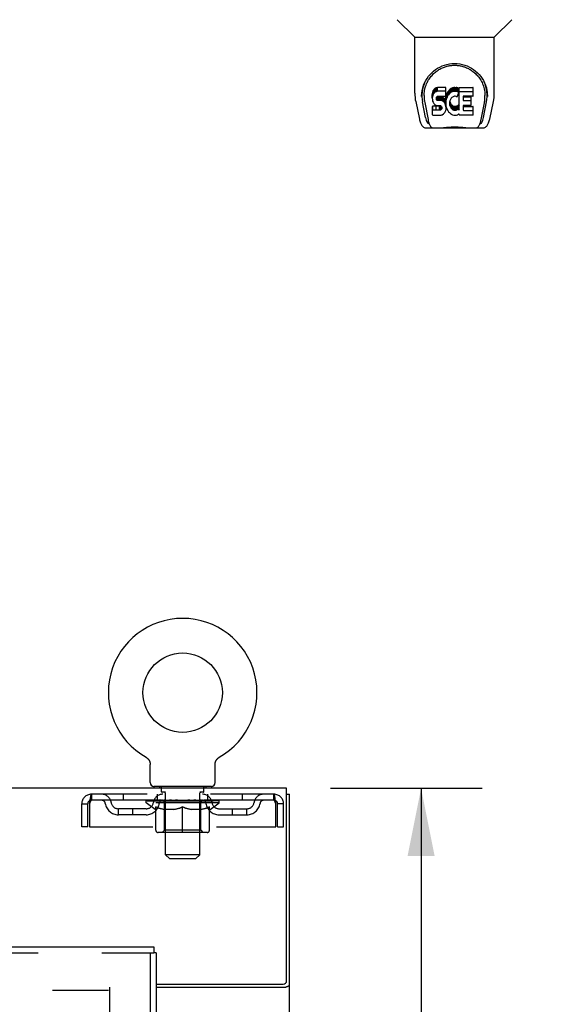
# Model space of a CAD drawing. Header units: inches. Extents: x 0 to 200, y 0 to 129.
# Tile 88 of 94: x 89 to 98, y 86 to 103. Entities that reach past the tile are written whole.
import ezdxf

# ---------------------------------------------------------------- set-up
doc = ezdxf.new("R2010")
doc.units = ezdxf.units.IN
doc.header["$LTSCALE"] = 11
doc.header["$MEASUREMENT"] = 0
doc.linetypes.add('HIDDEN', pattern=[0.2, 0.1, -0.1])
doc.layers.get('0').update_dxf_attribs({"linetype": 'CONTINUOUS'})
for name, color, linetype in [('DEFAULT_2', 8, 'HIDDEN'), ('DIMENSIONS', 7, 'CONTINUOUS'), ('DOOR_ASSEMBLY', 7, 'CONTINUOUS')]:
    doc.layers.add(name, color=color, linetype=linetype)
doc.styles.get("Standard").update_dxf_attribs({"font": 'arial.ttf'})
doc.dimstyles.new('DIMSTYLE_1', dxfattribs={"dimtxt": 0.882353, "dimasz": 1.176471, "dimexe": 0.09, "dimexo": 0.07, "dimgap": 0.0375, "dimtad": 0, "dimtih": 1, "dimtoh": 1, "dimzin": 4, "dimdsep": 46, "dimtxsty": 'Standard', "dimblk": '_FILLED', "dimblk1": '_FILLED', "dimblk2": '_FILLED', "dimcen": 0.09, "dimadec": 3, "dimazin": 1, "dimtfac": 1, "dimtdec": 3, "dimtofl": 0, "dimtmove": 0, "dimatfit": 3, "dimldrblk": '_FILLED', "dimfxl": 0, "dimtolj": 1, "dimtzin": 4, "dimarcsym": 0})

# ---------------------------------------------------------------- blocks, each defined once
blk = doc.blocks.new('_FILLED')
at = {"color": 0, "linetype": 'ByBlock'}
blk.add_solid([(0, 0), (-1, 0.2), (-1, -0.2)], dxfattribs=at)
blk = doc.blocks.new('*D10')
at = {"layer": 'DIMENSIONS', "color": 2, "linetype": 'Continuous'}
for p, q in [((94.18, 89.521), (96.807, 89.521)), ((95.748, 89.521), (95.748, 82.716)), ((95.748, 74.146), (95.748, 80.951)), ((92.792, 74.146), (96.807, 74.146))]:
    blk.add_line(p, q, dxfattribs=at)
at = {"layer": 'DIMENSIONS', "color": 2, "linetype": 'Continuous', "xscale": 1.1764705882, "yscale": 1.1764705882, "zscale": 1.1764705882}
for p, rotation in [((95.748, 89.521), 90), ((95.748, 74.146), 270)]:
    blk.add_blockref('_FILLED', p, dxfattribs=dict(at, rotation=rotation))
at = {"layer": 'DIMENSIONS', "color": 2, "linetype": 'Continuous', "insert": (95.748, 82.275), "char_height": 0.8824, "width": 3.08332, "attachment_point": 2, "line_spacing_factor": 0.9}
blk.add_mtext('15.38', dxfattribs=at)
blk = doc.blocks.new('*D11')
at = {"layer": 'DIMENSIONS', "color": 2, "linetype": 'Continuous'}
for p, q in [((91.969, 68.775), (91.969, 66.569)), ((91.969, 67.628), (89.616, 67.628)), ((93.469, 67.628), (95.339, 67.628))]:
    blk.add_line(p, q, dxfattribs=at)
at = {"layer": 'DIMENSIONS', "color": 2, "linetype": 'Continuous', "xscale": 1.1764705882, "yscale": 1.1764705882, "zscale": 1.1764705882}
blk.add_blockref('_FILLED', (91.969, 67.628), dxfattribs=at)
at = {"layer": 'DIMENSIONS', "color": 2, "linetype": 'Continuous', "xscale": 1.1764705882, "yscale": 1.1764705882, "zscale": 1.1764705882, "rotation": 180}
blk.add_blockref('_FILLED', (93.469, 67.628), dxfattribs=at)
at = {"layer": 'DIMENSIONS', "color": 2, "linetype": 'Continuous', "insert": (95.781, 68.069), "char_height": 0.8824, "width": 2.39777, "attachment_point": 1, "line_spacing_factor": 0.9}
blk.add_mtext('1.50', dxfattribs=at)

msp = doc.modelspace()

# ---------------------------------------------------------------- linework, layer by layer
at = {"color": 7, "linetype": 'Continuous'}
for p, q in [((90.98, 90.059), (90.98, 90.059)), ((90.98, 90.059), (90.984, 90.056)), ((90.981, 90.058), (90.982, 90.057)), ((90.984, 90.056), (90.988, 90.054)), ((90.988, 90.054), (90.992, 90.051)), ((90.992, 90.051), (90.996, 90.048)), ((90.996, 90.048), (91, 90.045)), ((91, 90.045), (91.004, 90.041)), ((91.004, 90.041), (91.008, 90.038)), ((91.008, 90.038), (91.012, 90.034)), ((91.011, 90.034), (91.015, 90.031)), ((91.015, 90.031), (91.018, 90.027)), ((91.018, 90.027), (91.022, 90.023)), ((91.021, 90.023), (91.025, 90.019)), ((91.025, 90.019), (91.028, 90.015)), ((91.027, 90.015), (91.03, 90.01)), ((91.03, 90.01), (91.033, 90.006)), ((91.033, 90.006), (91.035, 90.002)), ((91.035, 90.002), (91.038, 89.997)), ((91.038, 89.997), (91.04, 89.992)), ((91.04, 89.993), (91.042, 89.988)), ((91.042, 89.988), (91.044, 89.983)), ((91.044, 89.983), (91.045, 89.978)), ((91.045, 89.978), (91.047, 89.973)), ((91.047, 89.973), (91.048, 89.968)), ((91.048, 89.969), (91.049, 89.964)), ((92.18, 89.964), (92.181, 89.969)), ((92.181, 89.968), (92.183, 89.973)), ((92.183, 89.973), (92.184, 89.978)), ((92.184, 89.978), (92.186, 89.983)), ((92.186, 89.983), (92.188, 89.988)), ((92.188, 89.988), (92.19, 89.993)), ((92.19, 89.992), (92.192, 89.997)), ((92.192, 89.997), (92.194, 90.002)), ((92.194, 90.002), (92.197, 90.006)), ((92.197, 90.006), (92.199, 90.01)), ((92.199, 90.01), (92.202, 90.015)), ((92.202, 90.015), (92.205, 90.019)), ((92.205, 90.019), (92.208, 90.023)), ((92.208, 90.023), (92.211, 90.027)), ((92.211, 90.027), (92.215, 90.031)), ((92.215, 90.031), (92.218, 90.034)), ((92.218, 90.034), (92.222, 90.038)), ((92.222, 90.038), (92.225, 90.041)), ((92.225, 90.041), (92.229, 90.045)), ((92.229, 90.045), (92.233, 90.048)), ((92.233, 90.048), (92.237, 90.051)), ((92.237, 90.051), (92.241, 90.054)), ((92.241, 90.054), (92.246, 90.056)), ((92.241, 90.054), (92.243, 90.055)), ((92.246, 90.056), (92.25, 90.059)), ((92.247, 90.057), (92.249, 90.058)), ((91.049, 89.964), (91.05, 89.959)), ((91.05, 89.959), (91.051, 89.954)), ((91.051, 89.954), (91.052, 89.948)), ((91.052, 89.62), (91.052, 89.934)), ((92.177, 89.938), (92.178, 89.943)), ((92.177, 89.938), (92.178, 89.943)), ((92.177, 89.934), (92.177, 89.938)), ((92.177, 89.62), (92.177, 89.934)), ((92.178, 89.948), (92.179, 89.954)), ((92.178, 89.943), (92.178, 89.949)), ((92.179, 89.959), (92.18, 89.964)), ((92.179, 89.954), (92.179, 89.959)), ((91.115, 89.551), (91.115, 89.521)), ((92.115, 89.551), (91.115, 89.551)), ((92.115, 89.551), (92.115, 89.521)), ((93.417, 89.417), (93.469, 89.417))]:
    msp.add_line(p, q, dxfattribs=at)
at = {"color": 3, "linetype": 'Continuous'}
for p, q in [((93.417, 89.521), (53.271, 89.521)), ((93.417, 86.185), (93.417, 89.521)), ((93.469, 9.625), (93.469, 89.417)), ((91.156, 86.125), (93.357, 86.125)), ((91.156, 86.073), (93.399, 86.073))]:
    msp.add_line(p, q, dxfattribs=at)
at = {"color": 7, "linetype": 'Continuous'}
msp.add_lwpolyline([(91.052, 89.949), (91.052, 89.943), (91.052, 89.938), (91.052, 89.934)], dxfattribs=at)
at = {"color": 3, "linetype": 'Continuous'}
for points in [[(93.399, 86.073), (93.401, 86.074), (93.403, 86.076), (93.406, 86.077), (93.41, 86.079), (93.413, 86.08), (93.417, 86.082), (93.421, 86.083), (93.425, 86.085), (93.433, 86.087)], [(93.433, 86.087), (93.437, 86.089), (93.441, 86.09), (93.445, 86.092), (93.448, 86.093), (93.451, 86.094), (93.454, 86.096), (93.457, 86.097), (93.46, 86.099), (93.462, 86.101), (93.464, 86.102), (93.465, 86.104), (93.467, 86.106), (93.467, 86.108), (93.468, 86.109), (93.469, 86.111), (93.469, 86.114)]]:
    msp.add_lwpolyline(points, dxfattribs=at)
at = {"color": 7, "linetype": 'Continuous'}
msp.add_circle((91.615, 91.179), 0.688, dxfattribs=at)
for centre, radius, start, end in [((91.615, 91.179), 1.288, 299.5053, 240.4947), ((91.121, 89.62), 0.069, 180, 265), ((92.108, 89.62), 0.069, 275, 360)]:
    msp.add_arc(centre, radius, start, end, dxfattribs=at)
at = {"color": 3, "linetype": 'Continuous'}
msp.add_arc((93.357, 86.185), 0.06, 270, 360, dxfattribs=at)
at = {"layer": 'DEFAULT_2', "color": 8, "linetype": 'HIDDEN'}
for p, q in [((90.979, 90.059), (90.98, 90.059)), ((90.987, 90.055), (90.988, 90.054)), ((92.25, 90.059), (92.25, 90.059)), ((91.212, 89.551), (91.212, 89.521)), ((91.25, 89.461), (91.25, 89.541)), ((91.98, 89.461), (91.98, 89.541)), ((92.018, 89.551), (92.018, 89.521)), ((90.032, 89.417), (90.032, 89.313)), ((93.198, 89.417), (90.032, 89.417)), ((93.198, 89.313), (90.032, 89.313)), ((90.584, 89.417), (90.584, 89.313)), ((90.982, 89.266), (90.982, 89.313)), ((90.991, 89.306), (90.991, 89.313)), ((91, 89.303), (91, 89.306)), ((91, 89.303), (92.23, 89.303)), ((91.009, 89.303), (91.009, 89.306)), ((91.01, 89.303), (91.01, 89.306)), ((91.02, 89.306), (91.02, 89.313)), ((91.036, 89.303), (91.036, 89.306)), ((91.038, 89.303), (91.038, 89.306)), ((91.066, 89.306), (91.066, 89.313)), ((91.081, 89.303), (91.081, 89.306)), ((91.084, 89.303), (91.084, 89.306)), ((91.288, 89.306), (91.087, 89.306)), ((91.13, 89.306), (91.13, 89.313)), ((91.131, 89.303), (91.131, 89.306)), ((91.132, 89.303), (91.132, 89.306)), ((91.135, 89.303), (91.135, 89.306)), ((91.142, 89.303), (91.142, 89.306)), ((91.142, 89.303), (91.142, 89.306)), ((91.145, 89.303), (91.145, 89.306)), ((91.149, 89.303), (91.149, 89.307)), ((91.153, 89.303), (91.153, 89.306)), ((91.167, 89.303), (91.167, 89.306)), ((91.177, 89.313), (91.177, 89.417)), ((91.185, 89.303), (91.185, 89.306)), ((91.186, 89.303), (91.186, 89.309)), ((91.206, 89.303), (91.206, 89.306)), ((91.206, 89.303), (91.206, 89.306)), ((91.208, 89.306), (91.208, 89.313)), ((91.217, 89.303), (91.217, 89.306)), ((91.222, 89.303), (91.222, 89.306)), ((91.231, 89.303), (91.231, 89.306)), ((91.242, 89.303), (91.242, 89.31)), ((91.258, 89.303), (91.258, 89.306)), ((91.32, 89.451), (91.26, 89.451)), ((91.261, 89.303), (91.261, 89.306)), ((91.288, 89.303), (91.288, 89.306)), ((91.355, 89.306), (91.293, 89.306)), ((91.298, 89.306), (91.298, 89.313)), ((91.305, 89.303), (91.305, 89.306)), ((91.31, 89.303), (91.31, 89.306)), ((91.315, 88.37), (91.315, 89.441)), ((91.316, 89.303), (91.316, 89.311)), ((91.32, 89.303), (91.32, 89.306)), ((91.331, 89.303), (91.331, 89.306)), ((91.355, 89.303), (91.355, 89.306)), ((91.43, 89.306), (91.371, 89.306)), ((91.391, 89.303), (91.391, 89.306)), ((91.398, 89.306), (91.398, 89.313)), ((91.402, 89.303), (91.402, 89.306)), ((91.404, 89.303), (91.404, 89.312)), ((91.407, 89.303), (91.407, 89.306)), ((91.414, 89.303), (91.414, 89.306)), ((91.43, 89.303), (91.43, 89.306)), ((91.51, 89.306), (91.456, 89.306)), ((91.469, 89.303), (91.469, 89.306)), ((91.5, 89.306), (91.615, 89.313)), ((91.505, 89.306), (91.505, 89.313)), ((91.505, 89.306), (91.505, 89.313)), ((91.505, 89.313), (91.505, 89.313)), ((91.505, 89.303), (91.505, 89.306)), ((91.509, 89.303), (91.509, 89.306)), ((91.51, 89.303), (91.51, 89.306)), ((91.511, 89.303), (91.511, 89.306)), ((91.594, 89.306), (91.546, 89.306)), ((91.551, 89.303), (91.551, 89.306)), ((91.594, 89.303), (91.594, 89.306)), ((91.612, 89.306), (91.612, 89.306)), ((91.612, 89.303), (91.612, 89.306)), ((91.612, 89.303), (91.612, 89.306)), ((91.615, 89.306), (91.615, 89.313)), ((91.617, 89.303), (91.617, 89.306)), ((91.617, 89.303), (91.617, 89.306)), ((91.617, 89.306), (91.617, 89.306)), ((91.619, 89.306), (91.684, 89.306)), ((91.636, 89.303), (91.636, 89.306)), ((91.652, 89.306), (91.652, 89.311)), ((91.652, 89.311), (91.729, 89.306)), ((91.673, 89.306), (91.673, 89.309)), ((91.678, 89.303), (91.678, 89.306)), ((91.719, 89.303), (91.719, 89.306)), ((91.719, 89.303), (91.719, 89.306)), ((91.719, 89.306), (91.774, 89.306)), ((91.72, 89.303), (91.72, 89.306)), ((91.724, 89.306), (91.724, 89.313)), ((91.724, 89.313), (91.725, 89.313)), ((91.724, 89.303), (91.724, 89.306)), ((91.725, 89.306), (91.725, 89.313)), ((91.761, 89.303), (91.761, 89.306)), ((91.8, 89.303), (91.8, 89.306)), ((91.8, 89.306), (91.859, 89.306)), ((91.815, 89.303), (91.815, 89.306)), ((91.823, 89.303), (91.823, 89.306)), ((91.825, 89.303), (91.825, 89.312)), ((91.828, 89.303), (91.828, 89.306)), ((91.831, 89.306), (91.831, 89.313)), ((91.839, 89.303), (91.839, 89.306)), ((91.875, 89.303), (91.875, 89.306)), ((91.875, 89.306), (91.937, 89.306)), ((91.899, 89.303), (91.899, 89.306)), ((91.97, 89.451), (91.91, 89.451)), ((91.91, 89.303), (91.91, 89.306)), ((91.914, 89.303), (91.914, 89.311)), ((91.915, 88.37), (91.915, 89.441)), ((91.92, 89.303), (91.92, 89.306)), ((91.925, 89.303), (91.925, 89.306)), ((91.931, 89.306), (91.931, 89.313)), ((91.942, 89.303), (91.942, 89.306)), ((91.942, 89.306), (92.143, 89.306)), ((91.969, 89.303), (91.969, 89.306)), ((91.972, 89.303), (91.972, 89.306)), ((91.987, 89.303), (91.987, 89.31)), ((91.999, 89.303), (91.999, 89.306)), ((92.008, 89.303), (92.008, 89.306)), ((92.012, 89.303), (92.012, 89.306)), ((92.022, 89.306), (92.022, 89.313)), ((92.023, 89.303), (92.023, 89.306)), ((92.023, 89.303), (92.023, 89.306)), ((92.044, 89.303), (92.044, 89.309)), ((92.044, 89.303), (92.044, 89.306)), ((92.052, 89.313), (92.052, 89.417)), ((92.062, 89.303), (92.062, 89.306)), ((92.076, 89.303), (92.076, 89.306)), ((92.081, 89.303), (92.081, 89.307)), ((92.084, 89.303), (92.084, 89.306)), ((92.088, 89.303), (92.088, 89.306)), ((92.088, 89.303), (92.088, 89.306)), ((92.095, 89.303), (92.095, 89.306)), ((92.098, 89.303), (92.098, 89.306)), ((92.099, 89.303), (92.099, 89.306)), ((92.1, 89.306), (92.1, 89.313)), ((92.146, 89.303), (92.146, 89.306)), ((92.149, 89.303), (92.149, 89.306)), ((92.163, 89.306), (92.163, 89.313)), ((92.192, 89.303), (92.192, 89.306)), ((92.194, 89.303), (92.194, 89.306)), ((92.21, 89.306), (92.21, 89.313)), ((92.22, 89.303), (92.22, 89.306)), ((92.221, 89.303), (92.221, 89.306)), ((92.23, 89.303), (92.23, 89.306)), ((92.238, 89.306), (92.238, 89.313)), ((92.248, 89.266), (92.248, 89.313)), ((92.646, 89.417), (92.646, 89.313)), ((93.198, 89.313), (93.198, 89.417)), ((89.865, 88.854), (89.865, 89.25)), ((89.865, 89.25), (89.969, 89.25)), ((89.969, 88.854), (89.969, 89.25)), ((89.999, 89.25), (89.999, 88.854)), ((90.5, 89.062), (90.5, 89.166)), ((90.983, 89.166), (90.5, 89.166)), ((90.75, 89.062), (90.75, 89.166)), ((92.248, 89.266), (90.982, 89.266)), ((91.141, 89.155), (90.982, 89.266)), ((91.141, 89.155), (91.151, 89.155)), ((91.151, 88.792), (91.151, 89.198)), ((91.474, 89.155), (91.294, 89.155)), ((91.302, 88.794), (91.302, 89.263)), ((91.615, 88.755), (91.615, 89.198)), ((91.936, 89.155), (91.756, 89.155)), ((91.928, 88.794), (91.928, 89.263)), ((92.078, 88.792), (92.078, 89.198)), ((92.078, 89.155), (92.089, 89.155)), ((92.089, 89.155), (92.248, 89.266)), ((92.246, 89.166), (92.729, 89.166)), ((92.479, 89.062), (92.479, 89.166)), ((92.729, 89.062), (92.729, 89.166)), ((93.231, 88.854), (93.231, 89.25)), ((93.261, 88.854), (93.261, 89.25)), ((93.365, 89.25), (93.261, 89.25)), ((93.365, 88.854), (93.365, 89.25)), ((90.983, 89.062), (90.5, 89.062)), ((92.246, 89.062), (92.729, 89.062)), ((89.969, 88.854), (89.865, 88.854)), ((89.999, 88.854), (93.231, 88.854)), ((91.302, 88.794), (91.262, 88.755)), ((91.928, 88.794), (91.302, 88.794)), ((91.928, 88.794), (91.967, 88.755)), ((93.261, 88.854), (93.365, 88.854)), ((92.041, 88.755), (91.188, 88.755)), ((91.915, 88.37), (91.315, 88.37)), ((91.384, 88.301), (91.315, 88.37)), ((91.384, 88.301), (91.846, 88.301)), ((91.846, 88.301), (91.915, 88.37)), ((90.344, 86.073), (90.344, 12.969)), ((56.358, 86.021), (90.33, 86.021))]:
    msp.add_line(p, q, dxfattribs=at)
for points in [[(90.032, 89.417), (90.029, 89.416), (90.027, 89.413), (90.025, 89.407), (90.022, 89.4), (90.02, 89.391), (90.018, 89.38), (90.015, 89.368), (90.013, 89.354), (90.011, 89.339), (90.008, 89.322), (90.006, 89.305), (90.003, 89.287), (90.001, 89.269), (89.999, 89.25)], [(90.032, 89.313), (90.029, 89.312), (90.027, 89.311), (90.025, 89.309), (90.022, 89.307), (90.02, 89.303), (90.018, 89.299), (90.015, 89.294), (90.013, 89.289), (90.011, 89.283), (90.008, 89.277), (90.006, 89.271), (90.003, 89.264), (90.001, 89.257), (89.999, 89.25)], [(93.231, 89.25), (93.228, 89.269), (93.226, 89.287), (93.224, 89.305), (93.221, 89.322), (93.219, 89.339), (93.217, 89.354), (93.214, 89.368), (93.212, 89.38), (93.21, 89.391), (93.207, 89.4), (93.205, 89.407), (93.202, 89.413), (93.2, 89.416), (93.198, 89.417)], [(93.231, 89.25), (93.228, 89.257), (93.226, 89.264), (93.224, 89.271), (93.221, 89.277), (93.219, 89.283), (93.217, 89.289), (93.214, 89.294), (93.212, 89.299), (93.21, 89.303), (93.207, 89.307), (93.205, 89.309), (93.202, 89.311), (93.2, 89.312), (93.198, 89.313)], [(91.151, 89.198), (91.177, 89.188), (91.202, 89.179), (91.227, 89.171), (91.252, 89.165), (91.277, 89.159), (91.301, 89.155)], [(91.294, 89.155), (91.27, 89.159), (91.247, 89.165), (91.223, 89.171), (91.2, 89.179), (91.176, 89.188), (91.151, 89.197)], [(91.464, 89.155), (91.489, 89.159), (91.514, 89.165), (91.538, 89.172), (91.564, 89.179), (91.589, 89.188), (91.615, 89.198)], [(91.615, 89.197), (91.59, 89.187), (91.567, 89.179), (91.543, 89.171), (91.52, 89.165), (91.497, 89.159), (91.474, 89.155)], [(91.615, 89.198), (91.641, 89.188), (91.666, 89.179), (91.692, 89.171), (91.716, 89.165), (91.741, 89.159), (91.766, 89.155)], [(91.756, 89.155), (91.733, 89.159), (91.709, 89.165), (91.686, 89.171), (91.663, 89.179), (91.639, 89.187), (91.615, 89.197)], [(91.928, 89.155), (91.953, 89.159), (91.978, 89.165), (92.003, 89.171), (92.027, 89.179), (92.053, 89.188), (92.078, 89.198)], [(92.078, 89.197), (92.054, 89.187), (92.03, 89.179), (92.006, 89.171), (91.982, 89.165), (91.959, 89.159), (91.936, 89.155)]]:
    msp.add_lwpolyline(points, dxfattribs=at)
for centre, radius, start, end in [((91.121, 89.62), 0.069, 265, 270), ((91.24, 89.541), 0.01, 0, 90), ((91.26, 89.461), 0.01, 180, 270), ((91.97, 89.461), 0.01, 270, 360), ((91.99, 89.541), 0.01, 90, 180), ((92.108, 89.62), 0.069, 270, 275), ((90.032, 89.25), 0.167, 90, 180), ((90.032, 89.25), 0.063, 90, 180), ((90.211, 89.25), 0.167, 8.0716, 90), ((90.212, 89.25), 0.0625, 7.9863, 90), ((91.272, 89.25), 0.167, 90, 171.9284), ((91.272, 89.25), 0.0625, 90, 172.0137), ((91.262, 89.263), 0.0398, 0, 90), ((91.305, 89.441), 0.01, 0, 90), ((91.925, 89.441), 0.01, 90, 180), ((91.967, 89.263), 0.0398, 90, 180), ((91.957, 89.25), 0.167, 8.0716, 90), ((91.958, 89.25), 0.0625, 7.9863, 90), ((93.018, 89.25), 0.167, 90, 171.9284), ((93.018, 89.25), 0.0625, 90, 172.0137), ((93.198, 89.25), 0.167, 0, 90), ((93.198, 89.25), 0.063, 0, 90), ((90.5, 89.291), 0.229, 187.9863, 270), ((90.5, 89.291), 0.125, 188.0716, 270), ((90.983, 89.291), 0.125, 270, 351.9284), ((90.983, 89.291), 0.229, 270, 352.0137), ((92.246, 89.291), 0.229, 187.9863, 270), ((92.246, 89.291), 0.125, 188.0716, 270), ((92.729, 89.291), 0.125, 270, 351.9284), ((92.729, 89.291), 0.229, 270, 352.0137), ((91.188, 88.792), 0.0371, 180, 270), ((92.041, 88.792), 0.0371, 270, 360)]:
    msp.add_arc(centre, radius, start, end, dxfattribs=at)
for centre, major_axis, ratio, start_param, end_param in [((90.962, 89.301), (0.198, 0), 0.060556, 0.430652, 1.470503), ((91.615, 89.313), (0.633, 0.007), 0.05963, 2.96643, 3.140963), ((91.615, 89.313), (0.633, 0), 0.060556, 3.141593, 3.316126), ((90.962, 89.294), (0.198, 0.002), 0.05963, 1.376596, 1.469874), ((90.937, 89.301), (0.198, 0.002), 0.05963, 0.25549, 1.295341), ((91.006, 89.301), (0.198, -0.002), 0.05963, 0.605815, 1.645666), ((91.615, 89.313), (0.633, 0.013), 0.05688, 2.791345, 2.965878), ((91.615, 89.313), (0.633, -0.007), 0.05963, -2.96643, -2.791898), ((91.006, 89.294), (0.198, 0), 0.060556, 1.551758, 1.645036), ((90.937, 89.294), (0.198, 0.004), 0.05688, 1.20151, 1.294789), ((91.007, 89.296), (0.164, 0.002), 0.05963, 1.065228, 1.614276), ((90.987, 89.296), (0.164, 0.003), 0.05688, 0.890143, 1.43919), ((91.045, 89.296), (0.164, 0), 0.060556, 1.240391, 1.789438), ((90.934, 89.301), (0.198, 0.004), 0.05688, 0.080405, 1.120256), ((91.068, 89.301), (0.198, -0.004), 0.05688, 0.7809, 1.820751), ((91.615, 89.313), (0.633, 0.019), 0.052395, 2.616403, 2.790936), ((91.615, 89.313), (0.633, -0.013), 0.05688, -2.791345, -2.616812), ((91.068, 89.294), (0.198, -0.002), 0.05963, 1.72692, 1.820198), ((90.934, 89.294), (0.198, 0.006), 0.052395, 1.026568, 1.119847), ((90.987, 89.296), (0.164, 0.005), 0.052395, 0.715201, 1.264248), ((91.101, 89.296), (0.164, -0.002), 0.05963, 1.415553, 1.9646), ((91.148, 89.301), (0.198, -0.006), 0.052395, 0.955842, 1.995693), ((91.615, 89.313), (0.633, 0.025), 0.046319, 2.441654, 2.616187), ((91.615, 89.313), (0.633, -0.019), 0.052395, -2.616403, -2.44187), ((90.951, 89.301), (0.198, 0.006), 0.052395, -0.094537, 0.945314), ((91.148, 89.294), (0.198, -0.004), 0.05688, 1.902006, 1.995284), ((90.951, 89.294), (0.198, 0.008), 0.046319, 0.851819, 0.945098), ((91.005, 89.296), (0.164, 0.006), 0.046319, 0.540452, 1.089499), ((91.172, 89.296), (0.164, -0.003), 0.05688, 1.590638, 2.139686), ((91.241, 89.301), (0.198, -0.008), 0.046319, 1.130591, 2.170442), ((91.615, 89.313), (0.633, 0.029), 0.038841, 2.267123, 2.441656), ((91.615, 89.313), (0.633, -0.025), 0.046319, -2.441654, -2.267121), ((90.988, 89.301), (0.198, 0.008), 0.046319, -0.269286, 0.770565), ((91.241, 89.294), (0.198, -0.006), 0.052395, 2.076947, 2.170226), ((90.988, 89.294), (0.198, 0.009), 0.038841, 0.677289, 0.770567), ((91.042, 89.296), (0.164, 0.008), 0.038841, 0.365921, 0.914969), ((91.256, 89.296), (0.164, -0.005), 0.052395, 1.76558, 2.314627), ((91.346, 89.301), (0.198, -0.009), 0.038841, 1.305122, 2.344973), ((91.615, 89.313), (0.633, 0.033), 0.030195, 2.09281, 2.267343), ((91.615, 89.313), (0.633, -0.029), 0.038841, -2.267123, -2.092591), ((91.044, 89.301), (0.198, 0.009), 0.038841, -0.443817, 0.596034), ((91.346, 89.294), (0.198, -0.008), 0.046319, 2.251696, 2.344975), ((91.044, 89.294), (0.198, 0.01), 0.030195, 0.502975, 0.596254), ((91.096, 89.296), (0.164, 0.009), 0.030195, 0.191608, 0.740655), ((91.352, 89.296), (0.164, -0.006), 0.046319, 1.940329, 2.489376), ((91.117, 89.301), (0.198, 0.01), 0.030195, -0.61813, 0.421721), ((91.459, 89.301), (0.198, -0.01), 0.030195, 1.479435, 2.519286), ((91.615, 89.313), (0.633, 0.036), 0.020645, 1.918687, 2.09322), ((91.615, 89.313), (0.633, -0.033), 0.030195, -2.09281, -1.918277), ((91.459, 89.294), (0.198, -0.009), 0.038841, 2.426227, 2.519505), ((91.117, 89.294), (0.198, 0.011), 0.020645, 0.328852, 0.422131), ((91.166, 89.296), (0.164, 0.009), 0.020645, 0.017485, 0.566532), ((91.455, 89.296), (0.164, -0.008), 0.038841, 2.11486, 2.663907), ((91.206, 89.301), (0.198, 0.011), 0.020645, -0.792253, 0.247598), ((91.577, 89.301), (0.198, -0.011), 0.020645, 1.653558, 2.693409), ((91.615, 89.313), (0.633, 0.038), 0.010478, 1.744704, 1.919237), ((91.615, 89.313), (0.633, -0.036), 0.020645, -1.918687, -1.744154), ((91.577, 89.294), (0.198, -0.01), 0.030195, 2.60054, 2.693819), ((91.206, 89.294), (0.198, 0.012), 0.010478, 0.154869, 0.248148), ((91.25, 89.296), (0.164, 0.01), 0.010478, 6.126688, 6.675735), ((91.564, 89.296), (0.164, -0.009), 0.030195, 2.289173, 2.83822), ((91.307, 89.301), (0.198, 0.012), 0.010478, -0.966236, -0.000846), ((91.696, 89.301), (0.198, -0.012), 0.010478, 1.827541, 2.867392), ((91.615, 89.313), (0.633, -0.038), 0.010478, -1.744704, -1.563007), ((91.696, 89.294), (0.198, -0.011), 0.020645, 2.774664, 2.867942), ((91.674, 89.296), (0.164, -0.009), 0.020645, 2.463296, 3.012344), ((91.534, 89.301), (0.198, 0.012), 0.010478, 0.274201, 1.314052), ((91.448, 89.296), (0.164, 0.01), 0.010478, -0.000483, 0.504314), ((91.418, 89.294), (0.198, 0.012), 0.010478, 0.099668, 0.192946), ((91.615, 89.313), (0.633, 0.038), 0.010478, -1.571421, -1.396888), ((91.782, 89.296), (0.164, -0.01), 0.010478, 2.637279, 3.14189), ((91.812, 89.294), (0.198, -0.012), 0.010478, 2.74231, 2.948646), ((91.653, 89.301), (0.198, 0.011), 0.020645, 0.448184, 1.488034), ((91.556, 89.296), (0.164, 0.009), 0.020645, 0.129249, 0.678296), ((91.534, 89.294), (0.198, 0.011), 0.020645, 0.273651, 0.366929), ((91.922, 89.301), (0.198, -0.012), 0.010478, -3.140747, -2.175357), ((91.615, 89.313), (0.633, 0.036), 0.020645, -1.397439, -1.222906), ((91.615, 89.313), (0.633, -0.038), 0.010478, 1.222355, 1.396888), ((91.771, 89.301), (0.198, 0.01), 0.030195, 0.622307, 1.662158), ((91.666, 89.296), (0.164, 0.009), 0.030195, 0.303372, 0.852419), ((91.979, 89.296), (0.164, -0.01), 0.010478, 2.749043, 3.29809), ((92.023, 89.301), (0.198, -0.011), 0.020645, 2.893995, 3.933846), ((91.653, 89.294), (0.198, 0.01), 0.030195, 0.447774, 0.541052), ((92.023, 89.294), (0.198, -0.012), 0.010478, 2.893445, 2.986723), ((91.615, 89.313), (0.633, 0.033), 0.030195, -1.223315, -1.048783), ((91.615, 89.313), (0.633, -0.036), 0.020645, 1.048373, 1.222906), ((91.884, 89.301), (0.198, 0.009), 0.038841, 0.79662, 1.836471), ((91.774, 89.296), (0.164, 0.008), 0.038841, 0.477686, 1.026733), ((92.063, 89.296), (0.164, -0.009), 0.020645, 2.57506, 3.124108), ((92.112, 89.301), (0.198, -0.01), 0.030195, 2.719872, 3.759723), ((91.988, 89.301), (0.198, 0.008), 0.046319, 0.971151, 2.011002), ((91.771, 89.294), (0.198, 0.009), 0.038841, 0.622087, 0.715366), ((92.112, 89.294), (0.198, -0.011), 0.020645, 2.719462, 2.812741), ((91.615, 89.313), (0.633, 0.029), 0.038841, -1.049002, -0.874469), ((91.615, 89.313), (0.633, -0.033), 0.030195, 0.87425, 1.048783), ((91.878, 89.296), (0.164, 0.006), 0.046319, 0.652216, 1.201263), ((92.082, 89.301), (0.198, 0.006), 0.052395, 1.1459, 2.185751), ((92.133, 89.296), (0.164, -0.009), 0.030195, 2.400937, 2.949985), ((92.186, 89.301), (0.198, -0.009), 0.038841, 2.545558, 3.585409), ((91.973, 89.296), (0.164, 0.005), 0.052395, 0.826965, 1.376012), ((91.884, 89.294), (0.198, 0.008), 0.046319, 0.796618, 0.889896), ((92.186, 89.294), (0.198, -0.01), 0.030195, 2.545339, 2.638617), ((92.161, 89.301), (0.198, 0.004), 0.05688, 1.320842, 2.360692), ((91.615, 89.313), (0.633, 0.025), 0.046319, -0.874471, -0.699939), ((91.615, 89.313), (0.633, -0.029), 0.038841, 0.699936, 0.874469), ((92.242, 89.301), (0.198, -0.008), 0.046319, 2.371028, 3.410879), ((92.188, 89.296), (0.164, -0.008), 0.038841, 2.226624, 2.775671), ((92.224, 89.301), (0.198, 0.002), 0.05963, 1.495927, 2.535778), ((92.058, 89.296), (0.164, 0.003), 0.05688, 1.001907, 1.550954), ((92.279, 89.301), (0.198, -0.006), 0.052395, 2.196279, 3.23613), ((92.225, 89.296), (0.164, -0.006), 0.046319, 2.052093, 2.601141), ((91.988, 89.294), (0.198, 0.006), 0.052395, 0.971367, 1.064645), ((92.268, 89.301), (0.198, 0), 0.060556, 1.671089, 2.71094), ((92.242, 89.294), (0.198, -0.009), 0.038841, 2.371026, 2.464304), ((92.296, 89.301), (0.198, -0.004), 0.05688, 2.021337, 3.061188), ((91.615, 89.313), (0.633, 0.019), 0.052395, -0.699723, -0.52519), ((91.615, 89.313), (0.633, -0.025), 0.046319, 0.525406, 0.699939), ((92.292, 89.301), (0.198, -0.002), 0.05963, 1.846251, 2.886102), ((92.129, 89.296), (0.164, 0.002), 0.05963, 1.176993, 1.72604), ((92.243, 89.296), (0.164, -0.005), 0.052395, 1.877344, 2.426392), ((92.184, 89.296), (0.164, 0), 0.060556, 1.352155, 1.901202), ((92.242, 89.296), (0.164, -0.003), 0.05688, 1.702402, 2.25145), ((92.223, 89.296), (0.164, -0.002), 0.05963, 1.527317, 2.076364), ((92.082, 89.294), (0.198, 0.004), 0.05688, 1.146309, 1.239587), ((92.279, 89.294), (0.198, -0.008), 0.046319, 2.196495, 2.289773), ((91.615, 89.313), (0.633, 0.013), 0.05688, -0.524781, -0.350248), ((91.615, 89.313), (0.633, -0.019), 0.052395, 0.350657, 0.52519), ((92.161, 89.294), (0.198, 0.002), 0.05963, 1.321394, 1.414673), ((92.296, 89.294), (0.198, -0.006), 0.052395, 2.021746, 2.115024), ((91.615, 89.313), (0.633, 0.007), 0.05963, -0.349695, -0.175162), ((91.615, 89.313), (0.633, -0.013), 0.05688, 0.175715, 0.350248), ((92.224, 89.294), (0.198, 0), 0.060556, 1.496556, 1.589835), ((92.292, 89.294), (0.198, -0.004), 0.05688, 1.846804, 1.940083), ((92.268, 89.294), (0.198, -0.002), 0.05963, 1.671719, 1.764997), ((91.615, 89.313), (0.633, 0), 0.060556, -0.174533, 0), ((91.615, 89.313), (0.633, -0.007), 0.05963, 0.000629, 0.175162)]:
    msp.add_ellipse(centre, major_axis=major_axis, ratio=ratio, start_param=start_param, end_param=end_param, dxfattribs=at)
at = {"layer": 'DOOR_ASSEMBLY', "color": 7, "linetype": 'Continuous'}
for p, q in [((95.633, 102.549), (95.336, 102.847)), ((97.023, 102.549), (97.32, 102.847)), ((95.639, 102.543), (97.017, 102.543)), ((95.639, 101.571), (95.639, 102.543)), ((97.017, 101.572), (97.017, 102.543)), ((95.764, 101.603), (95.763, 101.539)), ((95.944, 101.575), (95.942, 101.551)), ((95.949, 101.598), (95.944, 101.575)), ((95.944, 101.508), (95.944, 101.575)), ((95.958, 101.621), (95.949, 101.598)), ((95.949, 101.532), (95.949, 101.598)), ((95.972, 101.641), (95.958, 101.621)), ((95.958, 101.554), (95.958, 101.621)), ((95.98, 101.649), (95.972, 101.641)), ((95.972, 101.574), (95.972, 101.641)), ((95.98, 101.582), (95.972, 101.574)), ((95.99, 101.655), (95.98, 101.649)), ((95.98, 101.582), (95.98, 101.649)), ((95.99, 101.588), (95.98, 101.582)), ((96.012, 101.665), (95.99, 101.655)), ((95.99, 101.588), (95.99, 101.655)), ((96.012, 101.598), (95.99, 101.588)), ((96.035, 101.672), (96.012, 101.665)), ((96.012, 101.598), (96.012, 101.665)), ((96.035, 101.605), (96.012, 101.598)), ((96.175, 101.672), (96.035, 101.672)), ((96.035, 101.605), (96.035, 101.672)), ((96.175, 101.605), (96.035, 101.605)), ((96.176, 101.629), (96.175, 101.672)), ((96.175, 101.605), (96.175, 101.672)), ((96.176, 101.562), (96.175, 101.605)), ((96.176, 101.562), (96.176, 101.629)), ((96.208, 101.592), (96.197, 101.572)), ((96.221, 101.61), (96.208, 101.592)), ((96.208, 101.525), (96.208, 101.592)), ((96.236, 101.627), (96.221, 101.61)), ((96.221, 101.543), (96.221, 101.61)), ((96.252, 101.642), (96.236, 101.627)), ((96.236, 101.56), (96.236, 101.627)), ((96.252, 101.575), (96.236, 101.56)), ((96.27, 101.655), (96.252, 101.642)), ((96.252, 101.575), (96.252, 101.642)), ((96.27, 101.588), (96.252, 101.575)), ((96.291, 101.664), (96.27, 101.655)), ((96.27, 101.588), (96.27, 101.655)), ((96.291, 101.597), (96.27, 101.588)), ((96.313, 101.669), (96.291, 101.664)), ((96.291, 101.597), (96.291, 101.664)), ((96.313, 101.602), (96.291, 101.597)), ((96.335, 101.671), (96.313, 101.669)), ((96.313, 101.602), (96.313, 101.669)), ((96.335, 101.604), (96.313, 101.602)), ((96.335, 101.671), (96.357, 101.67)), ((96.335, 101.604), (96.335, 101.671)), ((96.357, 101.603), (96.335, 101.604)), ((96.368, 101.669), (96.357, 101.67)), ((96.357, 101.603), (96.357, 101.67)), ((96.368, 101.602), (96.357, 101.603)), ((96.379, 101.665), (96.368, 101.669)), ((96.368, 101.602), (96.368, 101.669)), ((96.379, 101.598), (96.368, 101.602)), ((96.399, 101.581), (96.373, 101.513)), ((96.398, 101.653), (96.379, 101.665)), ((96.379, 101.598), (96.379, 101.665)), ((96.398, 101.586), (96.379, 101.598)), ((96.398, 101.653), (96.398, 101.586)), ((96.399, 101.65), (96.399, 101.586)), ((96.408, 101.67), (96.645, 101.67)), ((96.408, 101.278), (96.408, 101.67)), ((96.408, 101.603), (96.645, 101.603)), ((96.649, 101.524), (96.649, 101.666)), ((96.892, 101.603), (96.893, 101.539)), ((95.654, 101.428), (95.719, 101.123)), ((95.757, 101.517), (95.757, 101.516)), ((95.826, 101.151), (95.774, 101.421)), ((95.801, 101.53), (95.801, 101.506)), ((95.81, 101.409), (95.868, 101.116)), ((95.942, 101.485), (95.942, 101.551)), ((95.944, 101.508), (95.942, 101.485)), ((95.942, 101.485), (95.943, 101.461)), ((95.943, 101.461), (95.947, 101.437)), ((95.949, 101.532), (95.944, 101.508)), ((95.947, 101.437), (95.955, 101.415)), ((95.958, 101.554), (95.949, 101.532)), ((95.955, 101.415), (95.968, 101.395)), ((95.972, 101.574), (95.958, 101.554)), ((96.013, 101.473), (96.014, 101.488)), ((96.014, 101.465), (96.013, 101.473)), ((96.014, 101.488), (96.016, 101.503)), ((96.014, 101.465), (96.014, 101.488)), ((96.016, 101.458), (96.014, 101.465)), ((96.016, 101.503), (96.019, 101.51)), ((96.016, 101.458), (96.016, 101.503)), ((96.021, 101.452), (96.016, 101.458)), ((96.019, 101.51), (96.025, 101.514)), ((96.021, 101.452), (96.021, 101.511)), ((96.027, 101.448), (96.021, 101.452)), ((96.025, 101.514), (96.039, 101.519)), ((96.027, 101.514), (96.026, 101.515)), ((96.041, 101.51), (96.027, 101.514)), ((96.027, 101.448), (96.027, 101.514)), ((96.041, 101.444), (96.027, 101.448)), ((96.039, 101.519), (96.054, 101.52)), ((96.065, 101.511), (96.041, 101.51)), ((96.041, 101.444), (96.041, 101.51)), ((96.065, 101.444), (96.041, 101.444)), ((96.054, 101.52), (96.167, 101.52)), ((96.089, 101.51), (96.065, 101.511)), ((96.065, 101.444), (96.065, 101.511)), ((96.089, 101.443), (96.065, 101.444)), ((96.113, 101.505), (96.089, 101.51)), ((96.089, 101.443), (96.089, 101.51)), ((96.113, 101.438), (96.089, 101.443)), ((96.123, 101.5), (96.113, 101.505)), ((96.113, 101.438), (96.113, 101.505)), ((96.123, 101.433), (96.113, 101.438)), ((96.133, 101.493), (96.123, 101.5)), ((96.123, 101.433), (96.123, 101.5)), ((96.133, 101.426), (96.123, 101.433)), ((96.151, 101.476), (96.133, 101.493)), ((96.133, 101.426), (96.133, 101.493)), ((96.151, 101.41), (96.133, 101.426)), ((96.164, 101.456), (96.151, 101.476)), ((96.151, 101.41), (96.151, 101.476)), ((96.164, 101.39), (96.151, 101.41)), ((96.173, 101.434), (96.164, 101.456)), ((96.164, 101.39), (96.164, 101.456)), ((96.167, 101.52), (96.172, 101.521)), ((96.172, 101.521), (96.174, 101.526)), ((96.174, 101.43), (96.173, 101.434)), ((96.173, 101.367), (96.173, 101.434)), ((96.174, 101.526), (96.175, 101.539)), ((96.179, 101.508), (96.174, 101.464)), ((96.174, 101.397), (96.174, 101.464)), ((96.179, 101.441), (96.174, 101.397)), ((96.175, 101.539), (96.176, 101.562)), ((96.183, 101.53), (96.179, 101.508)), ((96.179, 101.441), (96.179, 101.508)), ((96.183, 101.463), (96.179, 101.441)), ((96.189, 101.551), (96.183, 101.53)), ((96.183, 101.463), (96.183, 101.53)), ((96.189, 101.485), (96.183, 101.463)), ((96.197, 101.572), (96.189, 101.551)), ((96.189, 101.485), (96.189, 101.551)), ((96.197, 101.505), (96.189, 101.485)), ((96.197, 101.505), (96.197, 101.572)), ((96.208, 101.525), (96.197, 101.505)), ((96.221, 101.543), (96.208, 101.525)), ((96.236, 101.56), (96.221, 101.543)), ((96.247, 101.439), (96.244, 101.413)), ((96.244, 101.413), (96.244, 101.386)), ((96.245, 101.373), (96.245, 101.413)), ((96.251, 101.452), (96.247, 101.439)), ((96.247, 101.432), (96.248, 101.426)), ((96.248, 101.426), (96.258, 101.402)), ((96.248, 101.36), (96.248, 101.426)), ((96.257, 101.464), (96.251, 101.452)), ((96.271, 101.487), (96.257, 101.464)), ((96.28, 101.497), (96.271, 101.487)), ((96.29, 101.505), (96.28, 101.497)), ((96.315, 101.515), (96.29, 101.505)), ((96.328, 101.519), (96.315, 101.515)), ((96.341, 101.519), (96.328, 101.519)), ((96.354, 101.515), (96.341, 101.519)), ((96.367, 101.51), (96.354, 101.515)), ((96.478, 101.515), (96.478, 101.448)), ((96.645, 101.52), (96.482, 101.52)), ((96.482, 101.51), (96.614, 101.51)), ((96.482, 101.444), (96.614, 101.444)), ((96.618, 101.366), (96.618, 101.506)), ((96.789, 101.116), (96.845, 101.405)), ((96.83, 101.151), (96.883, 101.421)), ((96.845, 101.406), (96.846, 101.409)), ((96.899, 101.516), (96.899, 101.517)), ((96.937, 101.123), (97.002, 101.428)), ((95.944, 101.199), (95.944, 101.34)), ((96.008, 101.345), (95.949, 101.345)), ((95.949, 101.278), (95.949, 101.345)), ((96.008, 101.279), (95.949, 101.278)), ((95.968, 101.395), (95.984, 101.377)), ((95.984, 101.377), (96.004, 101.364)), ((96.004, 101.364), (96.015, 101.36)), ((96.069, 101.346), (96.008, 101.345)), ((96.008, 101.279), (96.008, 101.345)), ((96.069, 101.279), (96.008, 101.279)), ((96.015, 101.36), (96.027, 101.358)), ((96.027, 101.358), (96.074, 101.358)), ((96.084, 101.347), (96.069, 101.346)), ((96.069, 101.279), (96.069, 101.346)), ((96.084, 101.28), (96.069, 101.279)), ((96.074, 101.358), (96.082, 101.357)), ((96.082, 101.357), (96.089, 101.354)), ((96.091, 101.35), (96.084, 101.347)), ((96.084, 101.28), (96.084, 101.347)), ((96.091, 101.283), (96.084, 101.28)), ((96.089, 101.354), (96.095, 101.35)), ((96.092, 101.352), (96.091, 101.35)), ((96.091, 101.283), (96.091, 101.35)), ((96.096, 101.289), (96.091, 101.283)), ((96.095, 101.35), (96.1, 101.344)), ((96.096, 101.289), (96.096, 101.348)), ((96.105, 101.301), (96.096, 101.289)), ((96.1, 101.344), (96.106, 101.33)), ((96.105, 101.301), (96.105, 101.332)), ((96.108, 101.308), (96.105, 101.301)), ((96.106, 101.33), (96.109, 101.315)), ((96.108, 101.308), (96.108, 101.32)), ((96.109, 101.315), (96.108, 101.308)), ((96.153, 101.23), (96.16, 101.24)), ((96.16, 101.24), (96.165, 101.251)), ((96.173, 101.367), (96.164, 101.39)), ((96.165, 101.251), (96.174, 101.273)), ((96.179, 101.344), (96.173, 101.367)), ((96.174, 101.397), (96.175, 101.375)), ((96.174, 101.273), (96.18, 101.296)), ((96.175, 101.375), (96.178, 101.353)), ((96.178, 101.353), (96.183, 101.331)), ((96.182, 101.32), (96.179, 101.344)), ((96.18, 101.296), (96.182, 101.32)), ((96.182, 101.32), (96.182, 101.335)), ((96.183, 101.331), (96.19, 101.31)), ((96.19, 101.31), (96.211, 101.27)), ((96.211, 101.27), (96.224, 101.252)), ((96.224, 101.252), (96.238, 101.235)), ((96.238, 101.235), (96.255, 101.22)), ((96.244, 101.386), (96.245, 101.373)), ((96.245, 101.373), (96.248, 101.36)), ((96.248, 101.36), (96.258, 101.335)), ((96.258, 101.402), (96.271, 101.379)), ((96.258, 101.335), (96.258, 101.402)), ((96.258, 101.335), (96.271, 101.312)), ((96.271, 101.379), (96.28, 101.368)), ((96.271, 101.312), (96.271, 101.379)), ((96.271, 101.312), (96.28, 101.302)), ((96.28, 101.368), (96.29, 101.36)), ((96.28, 101.302), (96.28, 101.368)), ((96.28, 101.302), (96.29, 101.293)), ((96.29, 101.36), (96.301, 101.352)), ((96.29, 101.293), (96.29, 101.36)), ((96.29, 101.293), (96.301, 101.285)), ((96.301, 101.352), (96.314, 101.347)), ((96.301, 101.285), (96.301, 101.352)), ((96.301, 101.285), (96.314, 101.281)), ((96.314, 101.347), (96.327, 101.345)), ((96.314, 101.281), (96.314, 101.347)), ((96.314, 101.281), (96.327, 101.278)), ((96.327, 101.345), (96.34, 101.345)), ((96.327, 101.278), (96.327, 101.345)), ((96.327, 101.278), (96.34, 101.278)), ((96.34, 101.345), (96.354, 101.346)), ((96.34, 101.278), (96.34, 101.345)), ((96.34, 101.278), (96.354, 101.28)), ((96.354, 101.346), (96.366, 101.351)), ((96.354, 101.28), (96.354, 101.346)), ((96.354, 101.28), (96.366, 101.284)), ((96.366, 101.351), (96.378, 101.356)), ((96.366, 101.284), (96.366, 101.351)), ((96.366, 101.284), (96.378, 101.289)), ((96.378, 101.356), (96.39, 101.363)), ((96.378, 101.289), (96.378, 101.356)), ((96.378, 101.289), (96.39, 101.297)), ((96.39, 101.363), (96.39, 101.297)), ((96.396, 101.362), (96.408, 101.345)), ((96.396, 101.296), (96.408, 101.278)), ((96.479, 101.357), (96.479, 101.279)), ((96.614, 101.361), (96.484, 101.361)), ((96.484, 101.342), (96.645, 101.342)), ((96.484, 101.275), (96.645, 101.275)), ((96.65, 101.198), (96.65, 101.337)), ((95.949, 101.194), (96.093, 101.194)), ((96.093, 101.194), (96.105, 101.195)), ((96.105, 101.195), (96.116, 101.199)), ((96.116, 101.199), (96.136, 101.213)), ((96.136, 101.213), (96.153, 101.23)), ((96.255, 101.22), (96.273, 101.207)), ((96.273, 101.207), (96.282, 101.201)), ((96.282, 101.201), (96.293, 101.198)), ((96.293, 101.198), (96.315, 101.192)), ((96.315, 101.192), (96.337, 101.19)), ((96.337, 101.19), (96.359, 101.193)), ((96.359, 101.193), (96.38, 101.2)), ((96.38, 101.2), (96.399, 101.211)), ((96.41, 101.211), (96.399, 101.211)), ((96.399, 101.211), (96.399, 101.211)), ((96.41, 101.198), (96.41, 101.211)), ((96.645, 101.194), (96.414, 101.194)), ((95.843, 100.969), (96.813, 100.969)), ((95.885, 101.047), (95.878, 101.047)), ((95.884, 101.052), (95.887, 101.042)), ((95.887, 101.041), (95.887, 101.042)), ((95.93, 100.969), (95.924, 100.969)), ((95.93, 100.969), (95.929, 100.969)), ((96.728, 100.969), (96.726, 100.969)), ((96.769, 101.042), (96.772, 101.052)), ((96.769, 101.041), (96.769, 101.042)), ((96.778, 101.047), (96.771, 101.047)), ((91.114, 86.771), (91.114, 86.667)), ((91.156, 86.667), (91.114, 86.667))]:
    msp.add_line(p, q, dxfattribs=at)
at = {"layer": 'DOOR_ASSEMBLY', "color": 3, "linetype": 'Continuous'}
for p, q in [((55.011, 86.771), (91.114, 86.771)), ((91.156, 86.667), (91.156, 12.375))]:
    msp.add_line(p, q, dxfattribs=at)
at = {"layer": 'DOOR_ASSEMBLY', "color": 8, "linetype": 'HIDDEN'}
for p, q in [((55.011, 86.667), (91.114, 86.667)), ((91.052, 86.667), (91.052, 12.375))]:
    msp.add_line(p, q, dxfattribs=at)
at = {"layer": 'DOOR_ASSEMBLY', "color": 7, "linetype": 'Continuous'}
for points in [[(95.757, 101.529), (95.76, 101.571), (95.767, 101.621), (95.778, 101.667), (95.792, 101.712), (95.809, 101.753), (95.829, 101.793), (95.851, 101.83), (95.876, 101.865), (95.903, 101.898), (95.933, 101.928), (95.964, 101.956), (95.998, 101.982), (96.033, 102.005), (96.071, 102.026), (96.111, 102.044), (96.152, 102.059), (96.195, 102.071), (96.239, 102.08), (96.283, 102.086), (96.328, 102.087), (96.373, 102.085), (96.418, 102.08), (96.462, 102.071), (96.505, 102.059), (96.546, 102.044), (96.586, 102.026), (96.623, 102.005), (96.659, 101.982), (96.693, 101.956), (96.724, 101.928), (96.754, 101.897), (96.781, 101.864), (96.806, 101.829), (96.828, 101.792), (96.848, 101.753), (96.865, 101.711), (96.879, 101.667), (96.89, 101.62), (96.896, 101.57), (96.899, 101.529)], [(95.801, 101.53), (95.802, 101.55), (95.803, 101.574), (95.806, 101.598), (95.809, 101.622), (95.814, 101.645), (95.82, 101.669), (95.827, 101.691), (95.834, 101.713), (95.843, 101.735), (95.852, 101.756), (95.862, 101.776), (95.873, 101.796), (95.885, 101.815), (95.897, 101.833), (95.91, 101.85), (95.923, 101.867), (95.937, 101.882), (95.951, 101.897), (95.965, 101.912), (95.98, 101.925), (95.995, 101.938), (96.01, 101.95), (96.025, 101.961), (96.041, 101.972), (96.057, 101.981), (96.073, 101.99), (96.088, 101.999), (96.104, 102.007), (96.12, 102.014), (96.136, 102.02), (96.152, 102.026), (96.168, 102.032), (96.184, 102.036), (96.2, 102.041), (96.216, 102.044), (96.232, 102.048), (96.248, 102.05), (96.264, 102.053), (96.28, 102.054), (96.296, 102.056), (96.311, 102.056), (96.327, 102.057), (96.343, 102.056), (96.359, 102.056), (96.375, 102.054), (96.391, 102.053), (96.407, 102.051), (96.423, 102.048), (96.439, 102.045), (96.455, 102.041), (96.471, 102.037), (96.487, 102.032), (96.503, 102.027), (96.519, 102.021), (96.535, 102.014), (96.551, 102.007), (96.567, 101.999), (96.583, 101.991), (96.599, 101.982), (96.614, 101.972), (96.63, 101.962), (96.645, 101.95), (96.66, 101.938), (96.676, 101.926), (96.69, 101.912), (96.705, 101.898), (96.719, 101.883), (96.733, 101.867), (96.746, 101.851), (96.759, 101.833), (96.771, 101.815), (96.783, 101.796), (96.794, 101.777), (96.804, 101.756), (96.813, 101.735), (96.822, 101.714), (96.829, 101.692), (96.836, 101.669), (96.842, 101.646), (96.847, 101.622), (96.85, 101.598), (96.853, 101.574), (96.855, 101.55), (96.855, 101.53)], [(95.639, 101.571), (95.64, 101.539), (95.643, 101.499), (95.648, 101.459), (95.654, 101.428)], [(95.757, 101.517), (95.757, 101.522), (95.757, 101.529)], [(95.801, 101.506), (95.801, 101.49), (95.803, 101.462), (95.806, 101.434), (95.81, 101.409)], [(96.846, 101.409), (96.847, 101.412), (96.847, 101.416), (96.848, 101.418), (96.848, 101.421), (96.849, 101.425), (96.849, 101.428), (96.85, 101.431), (96.85, 101.435), (96.851, 101.438), (96.851, 101.442), (96.852, 101.446), (96.852, 101.45), (96.852, 101.454), (96.853, 101.458), (96.853, 101.462), (96.853, 101.466), (96.854, 101.471), (96.854, 101.475), (96.854, 101.48), (96.855, 101.484), (96.855, 101.489), (96.855, 101.494), (96.855, 101.499), (96.855, 101.504), (96.855, 101.53)], [(96.899, 101.529), (96.899, 101.522), (96.899, 101.517)], [(97.002, 101.428), (97.008, 101.459), (97.013, 101.498), (97.016, 101.538), (97.017, 101.572)], [(95.949, 101.345), (95.949, 101.345), (95.948, 101.345), (95.948, 101.345), (95.947, 101.345), (95.947, 101.344), (95.946, 101.344), (95.946, 101.344), (95.946, 101.343), (95.945, 101.343), (95.945, 101.343), (95.945, 101.342), (95.945, 101.342), (95.945, 101.341), (95.944, 101.34)], [(95.949, 101.278), (95.949, 101.278), (95.948, 101.278), (95.948, 101.278), (95.947, 101.278), (95.947, 101.277), (95.946, 101.277), (95.946, 101.277), (95.946, 101.277), (95.945, 101.276), (95.945, 101.276), (95.945, 101.275), (95.945, 101.275), (95.945, 101.274), (95.944, 101.274)], [(95.719, 101.123), (95.722, 101.11), (95.727, 101.092), (95.732, 101.075), (95.737, 101.06), (95.743, 101.046), (95.749, 101.034), (95.755, 101.023), (95.763, 101.012), (95.771, 101.002), (95.78, 100.993), (95.79, 100.985), (95.801, 100.979), (95.814, 100.974), (95.827, 100.97), (95.84, 100.969), (95.843, 100.969)], [(95.868, 101.116), (95.87, 101.104), (95.873, 101.09), (95.876, 101.077), (95.88, 101.064), (95.884, 101.052)], [(96.772, 101.052), (96.776, 101.064), (96.78, 101.077), (96.783, 101.09), (96.786, 101.104), (96.789, 101.116)], [(96.813, 100.969), (96.815, 100.969), (96.829, 100.97), (96.842, 100.973), (96.854, 100.978), (96.866, 100.985), (96.876, 100.993), (96.885, 101.002), (96.893, 101.012), (96.901, 101.022), (96.907, 101.033), (96.913, 101.046), (96.919, 101.06), (96.924, 101.075), (96.929, 101.091), (96.934, 101.11), (96.937, 101.123)], [(95.887, 101.041), (95.893, 101.029), (95.899, 101.016), (95.905, 101.006), (95.912, 100.996), (95.919, 100.988), (95.927, 100.981), (95.936, 100.976), (95.946, 100.971), (95.956, 100.969), (95.964, 100.969)], [(96.045, 100.969), (96.065, 100.969), (96.087, 100.971), (96.111, 100.973), (96.135, 100.976), (96.161, 100.978), (96.188, 100.981), (96.215, 100.984), (96.243, 100.986), (96.272, 100.988), (96.302, 100.989), (96.331, 100.989), (96.36, 100.989), (96.389, 100.988), (96.418, 100.986), (96.445, 100.984), (96.472, 100.981), (96.498, 100.978), (96.524, 100.975), (96.547, 100.973), (96.57, 100.971), (96.592, 100.969), (96.612, 100.969)], [(96.045, 100.969), (96.067, 100.969), (96.093, 100.971), (96.121, 100.973), (96.149, 100.976), (96.178, 100.979), (96.207, 100.982), (96.236, 100.984), (96.267, 100.986), (96.297, 100.987), (96.328, 100.988), (96.358, 100.987), (96.388, 100.986), (96.419, 100.984), (96.448, 100.982), (96.478, 100.979), (96.507, 100.976), (96.535, 100.973), (96.562, 100.971), (96.589, 100.969), (96.612, 100.969)], [(96.692, 100.969), (96.7, 100.969), (96.71, 100.971), (96.72, 100.976), (96.729, 100.981), (96.737, 100.988), (96.744, 100.996), (96.751, 101.005), (96.757, 101.016), (96.764, 101.029), (96.769, 101.041)]]:
    msp.add_lwpolyline(points, dxfattribs=at)
for centre, start, end in [((95.647, 102.563), 225, 262.5), ((97.009, 102.563), 277.5, 315)]:
    msp.add_arc(centre, 0.0197, start, end, dxfattribs=at)
for centre, major_axis, ratio, start_param, end_param in [((96.328, 101.53), (0, 0.565), 0.999848, 1.137008, 1.76365), ((96.328, 101.53), (0, 0.565), 0.999848, 4.519536, 5.145564), ((96.395, 101.65), (0.00448, 0), 1, 0.003891, 0.905353), ((96.395, 101.583), (0, 0.00448), 1, -1.566955, -0.665444), ((96.395, 101.583), (0.00448, 0), 1, -0.366491, 0.003842), ((96.645, 101.666), (0, 0.00448), 1, -1.570796, 0), ((96.645, 101.599), (0, 0.00448), 1, -1.570796, 0), ((96.369, 101.515), (0, 0.00448), 1, -3.557718, -1.937287), ((96.482, 101.515), (0, 0.00448), 1, 0, 1.570796), ((96.482, 101.515), (0.00448, 0), 1, -2.747552, -2.072978), ((96.482, 101.448), (0, 0.00448), 1, -4.712389, -3.141593), ((96.482, 101.515), (0, 0.00448), 1, -3.643774, -3.141593), ((96.614, 101.506), (0.00448, 0), 1, 0, 1.570796), ((96.614, 101.439), (0.00448, 0), 1, 0, 1.570796), ((96.645, 101.524), (0, 0.00448), 1, -3.141593, -1.570796), ((96.392, 101.36), (0.00448, 0), 1, 1.570796, 2.222579), ((96.392, 101.293), (0.00448, 0), 1, 1.570796, 2.222579), ((96.392, 101.36), (0, 0.00448), 1, -0.975826, 0), ((96.392, 101.293), (0, 0.00448), 1, -0.975826, 0), ((96.484, 101.357), (0, 0.00448), 1, 0, 1.570796), ((96.484, 101.346), (0, 0.00448), 1, -4.712389, -3.141593), ((96.484, 101.279), (0, 0.00448), 1, -4.712389, -3.141593), ((96.614, 101.366), (0.00448, 0), 1, -1.570796, 0), ((96.645, 101.337), (0.00448, 0), 1, 0, 1.570796), ((96.645, 101.27), (0.00448, 0), 1, 0, 1.570796), ((95.884, 101.402), (0.007, 0.354), 0.213027, -3.923008, -3.13761), ((95.949, 101.199), (0.00483, 0), 1, 3.141593, 4.712389), ((96.414, 101.198), (0.00448, 0), 1, -3.141593, -1.570796), ((96.645, 101.198), (0.00448, 0), 1, -1.570796, 0), ((96.772, 101.402), (-0.007, 0.354), 0.213027, -3.145575, -2.360177)]:
    msp.add_ellipse(centre, major_axis=major_axis, ratio=ratio, start_param=start_param, end_param=end_param, dxfattribs=at)

# ---------------------------------------------------------------- dimensions: what is measured, and where the dimension line sits
at = {"layer": 'DIMENSIONS', "color": 2, "linetype": 'Continuous'}
for base, p1, p2, angle, picture, middle in [((95.748251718, 74.145831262), (94.110307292, 89.520831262), (92.722307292, 74.145831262), 270, '*D10', (95.784100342, 81.828410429)), ((91.969, 67.628), (93.469, 86.073), (91.969, 68.845), 180, '*D11', (97.018, 67.623))]:
    dim = msp.add_linear_dim(base=base, p1=p1, p2=p2, angle=angle, dimstyle='DIMSTYLE_1', dxfattribs=at)
    dim.commit()
    dim.dimension.update_dxf_attribs({"geometry": picture, "text_midpoint": middle, "dimtype": 160})

doc.saveas('drawing.dxf')
